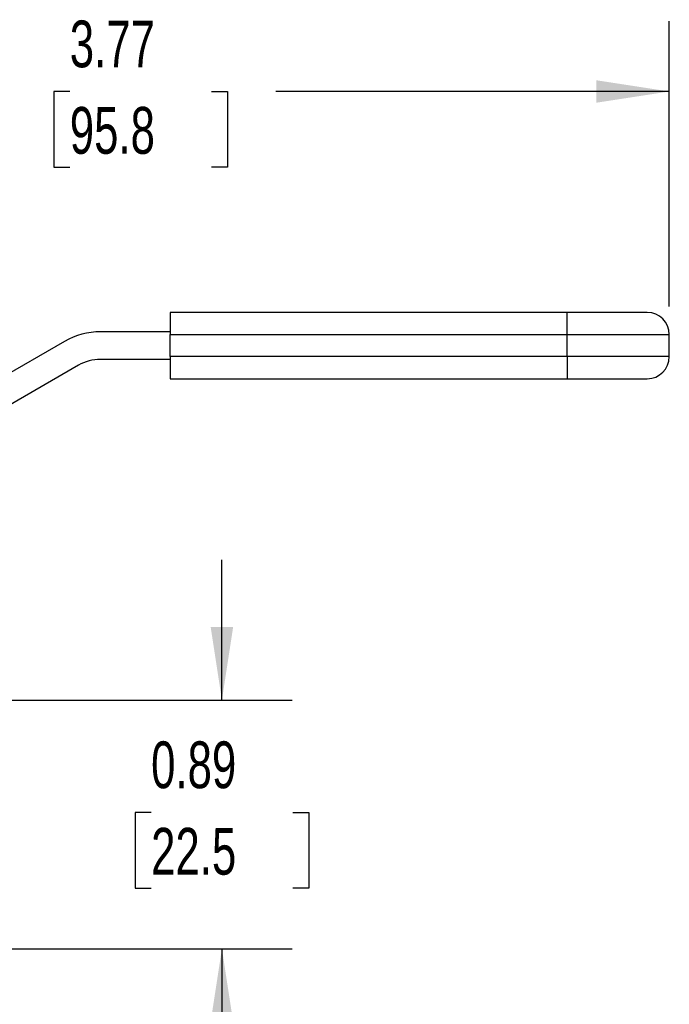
# Model space of a CAD drawing. Header units: inches. Extents: x 0.5 to 21.5, y 0.5 to 16.5.
# Tile 9 of 14: x 7.3 to 9.6, y 8 to 11.5. Entities that reach past the tile are written whole.
import ezdxf

# ---------------------------------------------------------------- set-up
doc = ezdxf.new("R2010")
doc.units = ezdxf.units.IN
doc.header["$LTSCALE"] = 2
doc.header["$MEASUREMENT"] = 0
doc.linetypes.add('SLD-Solid', pattern=[0])
doc.layers.add('DIMENSIONS', color=140, linetype='SLD-Solid', lineweight=25)
doc.styles.add('SLDTEXTSTYLE0', font='TXT', dxfattribs={"width": 0.7})
doc.dimstyles.new('SLDDIMSTYLE0', dxfattribs={"dimtxt": 0.169922, "dimasz": 0.26, "dimexe": 0, "dimexo": 0.0625, "dimgap": 0.04248, "dimtad": 0, "dimtih": 1, "dimtoh": 1, "dimrnd": 1e-09, "dimdsep": 46, "dimtxsty": 'SLDTEXTSTYLE0', "dimsah": 1, "dimcen": 0.09, "dimadec": 0, "dimazin": 2, "dimtfac": 1, "dimtmove": 0, "dimatfit": 0, "dimfxl": 0, "dimfrac": 2, "dimtolj": 1, "dimtzin": 12, "dimarcsym": 0})
doc.dimstyles.new('SLDDIMSTYLE2', dxfattribs={"dimtxt": 0.169922, "dimasz": 0.26, "dimexe": 0, "dimexo": 0.0625, "dimgap": 0.04248, "dimtad": 0, "dimtih": 1, "dimtoh": 1, "dimrnd": 1e-09, "dimzin": 12, "dimdsep": 46, "dimtxsty": 'SLDTEXTSTYLE0', "dimsah": 1, "dimcen": 0.09, "dimadec": 0, "dimazin": 3, "dimtfac": 1, "dimtofl": 0, "dimtmove": 0, "dimatfit": 3, "dimfxl": 0, "dimfrac": 2, "dimtolj": 1, "dimtzin": 12, "dimarcsym": 0})

# ---------------------------------------------------------------- blocks, each defined once
blk = doc.blocks.new('_D')
at = {"layer": 'DIMENSIONS'}
for p, q in [((8.0405, 9.0694), (8.0405, 9.5694)), ((6.7933, 9.0694), (8.2905, 9.0694)), ((7.788, 8.6693), (7.731, 8.6693)), ((7.731, 8.6693), (7.731, 8.3992)), ((8.293, 8.6693), (8.35, 8.6693)), ((8.35, 8.6693), (8.35, 8.3992)), ((7.731, 8.3992), (7.788, 8.3992)), ((8.35, 8.3992), (8.293, 8.3992)), ((6.7933, 8.1836), (8.2905, 8.1836)), ((8.0405, 8.1836), (8.0405, 7.6836))]:
    blk.add_line(p, q, dxfattribs=at)
for points in [[(8.0405, 9.0694), (8.0805, 9.3294), (8.0005, 9.3294)], [(8.0405, 8.1836), (8.0005, 7.9236), (8.0805, 7.9236)]]:
    blk.add_solid(points, dxfattribs=at)
at = {"layer": 'DIMENSIONS', "char_height": 0.16667, "attachment_point": 1, "style": 'SLDTEXTSTYLE0'}
for s, insert in [('0.89', (7.788, 8.9222)), ('22.5', (7.788, 8.6141))]:
    blk.add_mtext(s, dxfattribs=dict(at, insert=insert))
blk = doc.blocks.new('_D_4')
at = {"layer": 'DIMENSIONS'}
for p, q in [((5.8651, 10.0986), (5.8651, 11.4881)), ((9.6358, 10.472), (9.6358, 11.4881)), ((5.8651, 11.2381), (7.2677, 11.2381)), ((7.498, 11.2381), (7.441, 11.2381)), ((7.441, 11.2381), (7.441, 10.968)), ((8.003, 11.2381), (8.06, 11.2381)), ((8.06, 11.2381), (8.06, 10.968)), ((9.6358, 11.2381), (8.2332, 11.2381)), ((7.441, 10.968), (7.498, 10.968)), ((8.06, 10.968), (8.003, 10.968))]:
    blk.add_line(p, q, dxfattribs=at)
for points in [[(5.8651, 11.2381), (6.1251, 11.1981), (6.1251, 11.2781)], [(9.6358, 11.2381), (9.3758, 11.2781), (9.3758, 11.1981)]]:
    blk.add_solid(points, dxfattribs=at)
at = {"layer": 'DIMENSIONS', "char_height": 0.16667, "attachment_point": 1, "style": 'SLDTEXTSTYLE0'}
for s, insert in [('3.77', (7.498, 11.491)), ('95.8', (7.498, 11.1829))]:
    blk.add_mtext(s, dxfattribs=dict(at, insert=insert))

msp = doc.modelspace()

# ---------------------------------------------------------------- linework, layer by layer
for p, q in [((9.2717, 10.4507), (7.8563, 10.4507)), ((7.8563, 10.4507), (7.8563, 10.372)), ((9.2717, 10.372), (9.2717, 10.4507)), ((9.5571, 10.4507), (9.2717, 10.4507)), ((7.8563, 10.3818), (7.6075, 10.3818)), ((7.8563, 10.372), (9.2717, 10.372)), ((7.8563, 10.2932), (7.8563, 10.372)), ((9.2717, 10.2932), (9.2717, 10.372)), ((9.2717, 10.372), (9.6358, 10.372)), ((9.6358, 10.2932), (9.6358, 10.372)), ((7.4795, 10.3475), (7.0518, 10.1005)), ((7.8563, 10.2834), (7.6075, 10.2834)), ((9.2717, 10.2932), (7.8563, 10.2932)), ((7.8563, 10.2932), (7.8563, 10.2145)), ((9.2717, 10.2932), (9.2717, 10.2145)), ((9.6358, 10.2932), (9.2717, 10.2932)), ((7.5288, 10.2623), (7.101, 10.0153)), ((7.8563, 10.2145), (9.2717, 10.2145)), ((9.2717, 10.2145), (9.5571, 10.2145))]:
    msp.add_line(p, q)
for centre, radius, start, end in [((9.5571, 10.372), 0.0787, 0, 90), ((7.6075, 10.1259), 0.2559, 90, 120), ((7.6075, 10.1259), 0.1575, 90, 120), ((9.5571, 10.2932), 0.0787, 270, 0)]:
    msp.add_arc(centre, radius, start, end)

# ---------------------------------------------------------------- dimensions: what is measured, and where the dimension line sits
at = {"layer": 'DIMENSIONS'}
dim = msp.add_linear_dim(base=(9.6358, 11.2381), p1=(5.8651, 9.9986), p2=(9.6358, 10.372), dimstyle='SLDDIMSTYLE2', dxfattribs=at)
dim.commit()
dim.dimension.update_dxf_attribs({"geometry": '_D_4', "text_midpoint": (7.7505, 11.2381), "dimtype": 160})
dim = msp.add_linear_dim(base=(8.0405, 8.1836), p1=(6.6933, 9.0694), p2=(6.6933, 8.1836), angle=90, dimstyle='SLDDIMSTYLE0', dxfattribs=at)
dim.commit()
dim.dimension.update_dxf_attribs({"geometry": '_D', "text_midpoint": (8.0405, 8.6693), "dimtype": 160})

doc.saveas('drawing.dxf')
